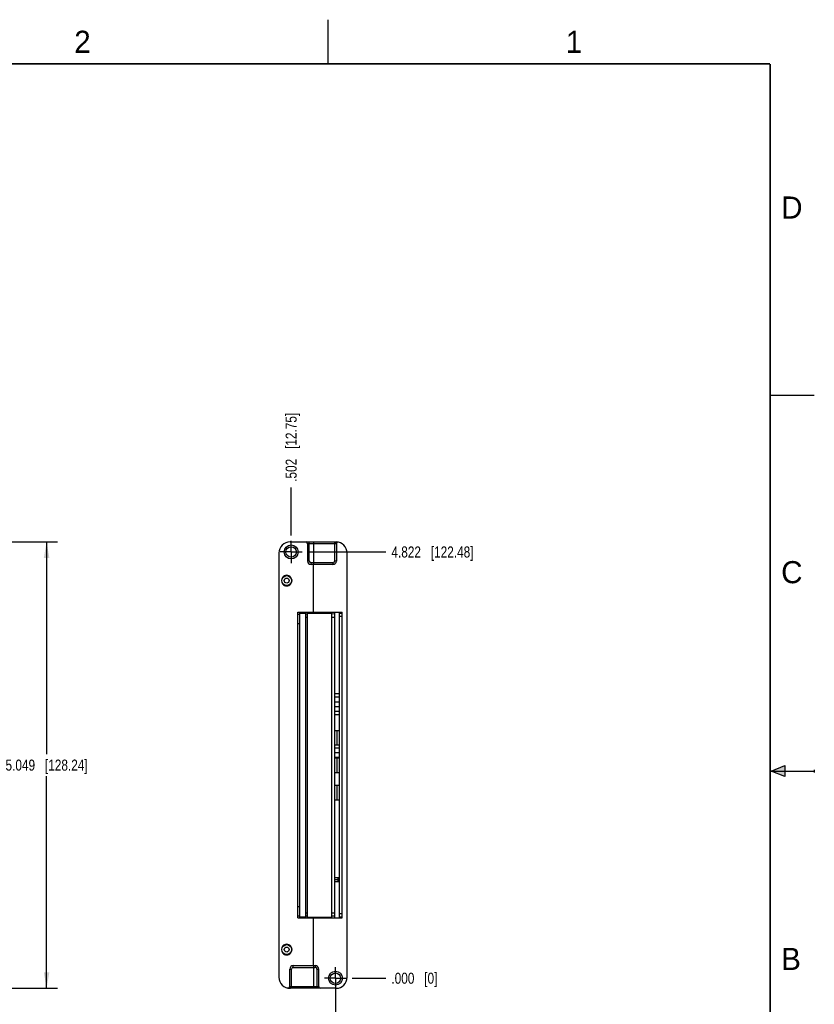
# Model space of a CAD drawing. Header units: inches. Extents: x 0 to 22, y 0 to 17.
# Tile 42 of 42: x 13 to 22, y 5.9 to 17. Entities that reach past the tile are written whole.
import ezdxf

# ---------------------------------------------------------------- set-up
doc = ezdxf.new("R2010")
doc.units = ezdxf.units.IN
doc.header["$LTSCALE"] = 1.21
doc.header["$MEASUREMENT"] = 0
doc.linetypes.add('CENTER', pattern=[0.6, 0.375, -0.075, 0.075, -0.075])
doc.layers.get('0').update_dxf_attribs({"linetype": 'CONTINUOUS'})
doc.layers.add('DEFAULT_1', color=7, linetype='CENTER')
doc.layers.add('DIMENSIONS', color=7, linetype='CONTINUOUS')
doc.styles.get("Standard").update_dxf_attribs({"font": 'txt', "width": 0.8})
doc.styles.add('TEXTSTYLE_2', font='txt')
doc.dimstyles.new('DIMSTYLE_1', dxfattribs={"dimtxt": 0.125, "dimasz": 0.18, "dimexe": 0.18, "dimexo": 0.0625, "dimgap": 0.09, "dimtad": 0, "dimtih": 1, "dimtoh": 1, "dimdec": 3, "dimzin": 4, "dimdsep": 46, "dimtxsty": 'STANDARD', "dimblk": '_FILLED', "dimblk1": '_FILLED', "dimblk2": '_FILLED', "dimcen": 0.09, "dimadec": 0, "dimazin": 0, "dimtp": 0.01, "dimtm": 0.01, "dimtfac": 1, "dimtdec": 3, "dimtofl": 0, "dimtmove": 0, "dimatfit": 3, "dimldrblk": '_FILLED', "dimfxl": 1, "dimtolj": 1, "dimtzin": 4, "dimarcsym": 0})
doc.dimstyles.new('DIMSTYLE_2', dxfattribs={"dimtxt": 0.125, "dimasz": 0.18, "dimexe": 0.18, "dimexo": 0.0625, "dimgap": 0.09, "dimtad": 0, "dimtih": 1, "dimtoh": 1, "dimdec": 3, "dimzin": 4, "dimdsep": 46, "dimtxsty": 'STANDARD', "dimblk": '_FILLED', "dimblk1": '_FILLED', "dimblk2": '_FILLED', "dimcen": 0.09, "dimadec": 0, "dimazin": 0, "dimtp": 0.01, "dimtm": 0.01, "dimtfac": 1, "dimtdec": 3, "dimtofl": 0, "dimtmove": 0, "dimatfit": 3, "dimldrblk": '_FILLED', "dimfxl": 1, "dimtolj": 1, "dimtzin": 4, "dimarcsym": 0})

# ---------------------------------------------------------------- blocks, each defined once
blk = doc.blocks.new('*D17')
at = {"layer": 'DIMENSIONS', "color": 2, "linetype": 'CONTINUOUS'}
blk.add_line((16.267, 10.979), (17.151, 10.979), dxfattribs=at)
at = {"layer": 'DIMENSIONS', "color": 2, "linetype": 'CONTINUOUS', "insert": (17.214, 11.041), "char_height": 0.125, "width": 1.425, "attachment_point": 1, "line_spacing_factor": 0.9}
blk.add_mtext('4.822{\\Ftxt.shx;\\W1.000000;\\H0.125000; }[122.48]', dxfattribs=at)
blk = doc.blocks.new('_FILLED')
at = {"color": 0, "linetype": 'BYBLOCK'}
blk.add_solid([(0, 0), (-1, 0.174), (-1, -0.174)], dxfattribs=at)
blk = doc.blocks.new('*D18')
at = {"layer": 'DIMENSIONS', "color": 2, "linetype": 'CONTINUOUS'}
blk.add_line((16.769, 6.157), (17.151, 6.157), dxfattribs=at)
at = {"layer": 'DIMENSIONS', "color": 2, "linetype": 'CONTINUOUS', "insert": (17.214, 6.219), "char_height": 0.125, "width": 0.825, "attachment_point": 1, "line_spacing_factor": 0.9}
blk.add_mtext('.000{\\Ftxt.shx;\\W1.000000;\\H0.125000; }[0]', dxfattribs=at)
blk = doc.blocks.new('*D19')
at = {"layer": 'DIMENSIONS', "color": 2, "linetype": 'CONTINUOUS'}
blk.add_line((16.079, 11.166), (16.079, 11.709), dxfattribs=at)
at = {"layer": 'DIMENSIONS', "color": 2, "linetype": 'CONTINUOUS', "insert": (16.017, 11.772), "char_height": 0.125, "width": 1.225, "attachment_point": 1, "rotation": 90, "line_spacing_factor": 0.9}
blk.add_mtext('.502{\\Ftxt.shx;\\W1.000000;\\H0.125000; }[12.75]', dxfattribs=at)
blk = doc.blocks.new('*D20')
at = {"layer": 'DIMENSIONS', "color": 2, "linetype": 'CONTINUOUS'}
blk.add_line((16.581, 6.094), (16.581, 5.514), dxfattribs=at)
at = {"layer": 'DIMENSIONS', "color": 2, "linetype": 'CONTINUOUS', "insert": (16.519, 5.451), "char_height": 0.125, "width": 0.825, "attachment_point": 3, "rotation": 90, "line_spacing_factor": 0.9}
blk.add_mtext('.000{\\Ftxt.shx;\\W1.000000;\\H0.125000; }[0]', dxfattribs=at)
blk = doc.blocks.new('*D24')
at = {"layer": 'DIMENSIONS', "color": 2, "linetype": 'CONTINUOUS'}
for p, q in [((12.22, 11.092), (13.437, 11.092)), ((13.312, 11.092), (13.312, 8.693)), ((13.312, 6.043), (13.312, 8.443)), ((11.821, 6.043), (13.437, 6.043))]:
    blk.add_line(p, q, dxfattribs=at)
at = {"layer": 'DIMENSIONS', "color": 2, "linetype": 'CONTINUOUS', "xscale": 0.18, "yscale": 0.18, "zscale": 0.18}
for p, rotation in [((13.312, 11.092), 90), ((13.312, 6.043), 270)]:
    blk.add_blockref('_FILLED', p, dxfattribs=dict(at, rotation=rotation))
at = {"layer": 'DIMENSIONS', "color": 2, "linetype": 'CONTINUOUS', "insert": (13.312, 8.63), "char_height": 0.125, "width": 1.425, "attachment_point": 2, "line_spacing_factor": 0.9}
blk.add_mtext('5.049{\\Ftxt.shx;\\W1.000000;\\H0.125000; }[128.24]', dxfattribs=at)

msp = doc.modelspace()

# ---------------------------------------------------------------- hatches: boundary and pattern name
at = {"linetype": 'CONTINUOUS'}
msp.add_hatch(color=2, dxfattribs=at).paths.add_polyline_path([(21.6663, 8.5625), (21.6663, 8.4375), (21.51, 8.5)])

# ---------------------------------------------------------------- linework, layer by layer
at = {"color": 2, "linetype": 'CONTINUOUS'}
for p, q in [((16.5, 16.5), (16.5, 17)), ((22, 12.75), (21.5, 12.75)), ((21.51, 8.5), (21.6663, 8.5625)), ((21.51, 8.5), (22, 8.5)), ((21.6663, 8.4375), (21.51, 8.5)), ((21.6663, 8.5625), (21.6663, 8.4375)), ((22, 8.515), (22, 8.485))]:
    msp.add_line(p, q, dxfattribs=at)
at = {"color": 6, "linetype": 'CONTINUOUS'}
for p, q in [((16.0667, 11.092), (16.5887, 11.092)), ((16.2642, 11.072), (16.2642, 10.8756)), ((16.58, 11.072), (16.5712, 11.072)), ((16.5912, 11.0696), (16.5912, 10.8756)), ((15.9417, 10.967), (15.9417, 6.1681)), ((16.7137, 6.1681), (16.7137, 10.967)), ((16.5512, 10.8356), (16.3042, 10.8356)), ((16.3307, 10.2962), (16.3307, 10.8356)), ((16.1541, 6.839), (16.1541, 10.2962)), ((16.1541, 10.2962), (16.6562, 10.2962)), ((16.2411, 10.2762), (16.2661, 10.2771)), ((16.2661, 6.839), (16.2661, 10.2962)), ((16.2661, 10.2871), (16.5392, 10.2871)), ((16.5392, 6.839), (16.5392, 10.2962)), ((16.6562, 6.839), (16.6562, 10.2962)), ((16.5702, 8.9601), (16.6272, 8.9601)), ((16.5977, 8.9601), (16.5977, 8.7961)), ((16.5702, 8.7961), (16.6272, 8.7961)), ((16.5702, 8.6496), (16.6272, 8.6496)), ((16.5977, 8.6496), (16.5977, 8.4856)), ((16.5702, 8.4856), (16.6272, 8.4856)), ((16.5702, 8.3391), (16.6272, 8.3391)), ((16.5977, 8.3391), (16.5977, 8.1751)), ((16.5702, 8.1751), (16.6272, 8.1751)), ((16.6272, 7.2935), (16.5702, 7.2935)), ((16.5702, 7.2738), (16.6274, 7.2738)), ((16.6272, 7.2699), (16.5702, 7.2699)), ((16.5702, 7.2502), (16.6272, 7.2502)), ((16.1541, 6.839), (16.6562, 6.839)), ((16.2661, 6.8481), (16.5392, 6.8481)), ((16.3307, 6.2997), (16.3307, 6.839)), ((16.0642, 6.0656), (16.0642, 6.2597)), ((16.1042, 6.2997), (16.3512, 6.2997)), ((16.3912, 6.0631), (16.3912, 6.2597)), ((16.3712, 6.0431), (16.3307, 6.0431)), ((16.3712, 6.0631), (16.3912, 6.0631)), ((16.5887, 6.0431), (16.4112, 6.0431))]:
    msp.add_line(p, q, dxfattribs=at)
at = {"color": 9, "linetype": 'CONTINUOUS'}
for p, q in [((16.5712, 11.072), (16.2642, 11.072)), ((16.2842, 10.8756), (16.2842, 11.092)), ((16.5712, 11.092), (16.5712, 10.8756)), ((16.2842, 10.8756), (16.2642, 10.8756)), ((16.3042, 10.8356), (16.3042, 10.8556)), ((16.5512, 10.8556), (16.3042, 10.8556)), ((16.5512, 10.8556), (16.5512, 10.8356)), ((16.5912, 10.8756), (16.5712, 10.8756)), ((16.1541, 10.2762), (16.1791, 10.2762)), ((16.1791, 10.1663), (16.1541, 10.1663)), ((16.2661, 10.2371), (16.2411, 10.2371)), ((16.5702, 10.2371), (16.5392, 10.2371)), ((16.6562, 10.2471), (16.6272, 10.2471)), ((16.612, 7.2738), (16.612, 7.2935)), ((16.612, 7.2502), (16.612, 7.2699)), ((16.1541, 6.9688), (16.1791, 6.9688)), ((16.1791, 6.859), (16.1541, 6.859)), ((16.2411, 6.8981), (16.2661, 6.8981)), ((16.2661, 6.8581), (16.2411, 6.859)), ((16.5392, 6.8981), (16.5702, 6.8981)), ((16.6272, 6.8881), (16.6562, 6.8881)), ((16.0642, 6.2597), (16.0842, 6.2597)), ((16.0842, 6.0431), (16.0842, 6.2597)), ((16.1042, 6.2797), (16.1042, 6.2997)), ((16.1042, 6.2797), (16.3512, 6.2797)), ((16.3512, 6.2997), (16.3512, 6.2797)), ((16.3712, 6.2597), (16.3912, 6.2597)), ((16.3712, 6.2597), (16.3712, 6.0431)), ((16.3307, 6.0431), (16.0667, 6.0431)), ((16.0755, 6.0631), (16.3712, 6.0631)), ((16.4096, 6.0431), (16.3712, 6.0431))]:
    msp.add_line(p, q, dxfattribs=at)
at = {"color": 7, "linetype": 'CONTINUOUS'}
for p, q in [((16.3307, 11.092), (16.3307, 10.8356)), ((15.9855, 10.6946), (15.9849, 10.6946)), ((16.0735, 10.6946), (16.0729, 10.6946)), ((15.9849, 10.6146), (15.9855, 10.6146)), ((16.0729, 10.6146), (16.0735, 10.6146)), ((16.1791, 6.839), (16.1791, 10.2962)), ((16.1791, 10.2871), (16.2411, 10.2871)), ((16.2411, 10.2962), (16.2411, 6.839)), ((16.5702, 10.276), (16.5392, 10.2771)), ((16.5702, 10.2962), (16.5702, 6.839)), ((16.6272, 6.839), (16.6272, 10.2962)), ((16.6272, 10.2861), (16.6562, 10.2871)), ((16.5702, 9.3766), (16.6272, 9.3766)), ((16.6272, 9.3366), (16.5702, 9.3366)), ((16.5702, 9.2816), (16.6272, 9.2816)), ((16.5702, 9.2316), (16.6272, 9.2316)), ((16.5702, 9.1766), (16.6272, 9.1766)), ((16.6272, 9.1366), (16.5702, 9.1366)), ((16.5702, 8.7616), (16.6272, 8.7616)), ((16.5702, 8.7116), (16.6272, 8.7116)), ((16.5702, 8.6566), (16.6272, 8.6566)), ((16.2411, 6.8481), (16.1791, 6.8481)), ((16.5702, 6.8592), (16.5392, 6.8581)), ((16.6562, 6.8481), (16.6272, 6.8491)), ((15.9855, 6.5206), (15.9849, 6.5206)), ((16.0735, 6.5206), (16.0729, 6.5206)), ((15.9849, 6.4406), (15.9855, 6.4406)), ((16.0729, 6.4406), (16.0735, 6.4406)), ((16.3307, 6.2997), (16.3307, 6.0431))]:
    msp.add_line(p, q, dxfattribs=at)
at = {"color": 7, "linetype": 'CONTINUOUS', "const_width": 0.02}
for points in [[(21.5, 16.5), (0.5, 16.5)], [(21.5, 0.5), (21.5, 16.5)]]:
    msp.add_lwpolyline(points, dxfattribs=at)
at = {"color": 6, "linetype": 'CONTINUOUS'}
for centre in [(16.0792, 10.9786), (16.5812, 6.1566)]:
    msp.add_circle(centre, 0.0791, dxfattribs=at)
at = {"color": 7, "linetype": 'CONTINUOUS'}
for centre, radius in [((16.0792, 10.9786), 0.0591), ((16.0292, 10.6546), 0.056), ((16.0292, 10.6546), 0.028), ((16.0292, 6.4806), 0.056), ((16.0292, 6.4806), 0.028), ((16.5812, 6.1566), 0.0591)]:
    msp.add_circle(centre, radius, dxfattribs=at)
at = {"color": 6, "linetype": 'CONTINUOUS'}
for centre, radius, start, end in [((16.0667, 10.967), 0.125, 90, 180), ((16.2442, 11.072), 0.02, 0, 90), ((16.5887, 10.967), 0.125, 0, 90), ((16.6112, 11.0696), 0.02, 77.6262, 180), ((16.3042, 10.8756), 0.04, 180, 270), ((16.5512, 10.8756), 0.04, 270, 360), ((16.1042, 6.2597), 0.04, 90, 180), ((16.3512, 6.2597), 0.04, 0, 90), ((16.3512, 6.2597), 0.02, 359.99675, 90.00334), ((16.0667, 6.1681), 0.125, 180, 270), ((16.5887, 6.1681), 0.125, 270, 360), ((16.0442, 6.0656), 0.02, 257.62623, 360), ((16.4112, 6.0631), 0.02, 180, 270)]:
    msp.add_arc(centre, radius, start, end, dxfattribs=at)
at = {"color": 9, "linetype": 'CONTINUOUS'}
for centre, start, end in [((16.3042, 10.8756), 180, 270), ((16.1042, 6.2597), 90, 180)]:
    msp.add_arc(centre, 0.02, start, end, dxfattribs=at)
at = {"color": 7, "linetype": 'CONTINUOUS'}
for centre, radius, start, end in [((16.0292, 10.6546), 0.06, 136.92964, 223.07015), ((16.0292, 10.6546), 0.0597, 42.05871, 137.94129), ((16.0292, 10.6546), 0.0593, 42.44531, 137.55469), ((16.0292, 10.6546), 0.06, 316.92964, 43.07015), ((16.0292, 10.6546), 0.0597, 222.05871, 317.94129), ((16.0292, 10.6546), 0.0593, 222.44531, 317.55469), ((16.0292, 6.4806), 0.06, 136.92964, 223.07015), ((16.0292, 6.4806), 0.0597, 42.05871, 137.94129), ((16.0292, 6.4806), 0.0593, 42.44531, 137.55469), ((16.0292, 6.4806), 0.06, 316.92964, 43.07015), ((16.0292, 6.4806), 0.0597, 222.05871, 317.94129), ((16.0292, 6.4806), 0.0593, 222.44531, 317.55469)]:
    msp.add_arc(centre, radius, start, end, dxfattribs=at)
at = {"color": 9, "linetype": 'CONTINUOUS'}
for points, knots in [([(16.5826, 11.0864), (16.5821, 11.0853), (16.5813, 11.0831), (16.5803, 11.0783), (16.58, 11.0745), (16.58, 11.072)], [0, 0, 0, 0, 0.2336091, 0.4876759, 1, 1, 1, 1]), ([(16.5912, 11.0696), (16.5912, 11.0696), (16.5912, 11.0696), (16.5912, 11.0696), (16.5912, 11.0696), (16.5911, 11.0696), (16.5911, 11.0696), (16.591, 11.0697), (16.5909, 11.0697), (16.5907, 11.0698), (16.5906, 11.0699), (16.5903, 11.07), (16.5899, 11.0701), (16.5894, 11.0703), (16.5887, 11.0706), (16.588, 11.0708), (16.5872, 11.071), (16.586, 11.0713), (16.5844, 11.0717), (16.5822, 11.072), (16.5807, 11.072), (16.58, 11.072)], [0, 0, 0, 0, 0.0003092, 0.0012355, 0.0027769, 0.0049315, 0.0110728, 0.0196389, 0.0305953, 0.0438956, 0.0594871, 0.0773152, 0.1194165, 0.1696556, 0.2274524, 0.2922209, 0.3633889, 0.4404193, 0.6100826, 0.7976174, 1, 1, 1, 1]), ([(16.5887, 11.092), (16.5882, 11.092), (16.587, 11.0918), (16.5854, 11.0906), (16.5838, 11.0888), (16.583, 11.0873), (16.5826, 11.0864)], [0, 0, 0, 0, 0.1828592, 0.4008967, 0.671573, 1, 1, 1, 1]), ([(16.5512, 10.8556), (16.5519, 10.8556), (16.5532, 10.8557), (16.5551, 10.8559), (16.557, 10.8564), (16.5595, 10.8573), (16.5624, 10.8589), (16.5654, 10.8614), (16.5679, 10.8644), (16.5695, 10.8673), (16.5704, 10.8698), (16.5709, 10.8717), (16.5712, 10.8736), (16.5712, 10.8749), (16.5712, 10.8756)], [0, 0, 0, 0, 0.0625337, 0.1250672, 0.1876062, 0.2501414, 0.3750711, 0.4999991, 0.6249267, 0.7498541, 0.8123944, 0.8749305, 0.9374672, 1, 1, 1, 1]), ([(16.0642, 6.0656), (16.0642, 6.0656), (16.0642, 6.0656), (16.0642, 6.0656), (16.0642, 6.0656), (16.0643, 6.0655), (16.0643, 6.0655), (16.0644, 6.0655), (16.0645, 6.0654), (16.0647, 6.0654), (16.0649, 6.0653), (16.0651, 6.0652), (16.0655, 6.065), (16.0661, 6.0648), (16.0667, 6.0646), (16.0674, 6.0644), (16.0682, 6.0641), (16.0694, 6.0638), (16.071, 6.0635), (16.0732, 6.0632), (16.0747, 6.0631), (16.0755, 6.0631)], [0, 0, 0, 0, 0.0003092, 0.0012355, 0.0027769, 0.0049315, 0.0110727, 0.0196388, 0.0305951, 0.0438953, 0.0594868, 0.0773149, 0.1194161, 0.1696551, 0.2274519, 0.2922203, 0.3633883, 0.4404187, 0.6100818, 0.7976173, 1, 1, 1, 1]), ([(16.0667, 6.0431), (16.067, 6.0431), (16.0675, 6.0432), (16.0687, 6.0436), (16.0701, 6.0446), (16.0717, 6.0465), (16.0725, 6.0481), (16.0729, 6.049)], [0, 0, 0, 0, 0.0882396, 0.1825004, 0.3999339, 0.6708943, 1, 1, 1, 1]), ([(16.0729, 6.049), (16.0734, 6.05), (16.0741, 6.0523), (16.0752, 6.057), (16.0755, 6.0607), (16.0755, 6.0631)], [0, 0, 0, 0, 0.2348348, 0.4889512, 1, 1, 1, 1])]:
    msp.add_open_spline(points, degree=3, knots=knots, dxfattribs=at)
at = {"layer": 'DEFAULT_1', "color": 7, "linetype": 'CENTER'}
for p, q in [((16.0792, 10.9786), (16.0792, 11.1037)), ((16.0792, 10.9786), (15.9541, 10.9786)), ((16.0792, 10.9786), (16.0792, 10.8535)), ((16.0792, 10.9786), (16.2043, 10.9786)), ((16.5812, 6.1566), (16.5812, 6.2817)), ((16.5812, 6.1566), (16.4561, 6.1566)), ((16.5812, 6.1566), (16.7063, 6.1566)), ((16.5812, 6.1566), (16.5812, 6.0315))]:
    msp.add_line(p, q, dxfattribs=at)

# ---------------------------------------------------------------- texts
at = {"color": 2, "linetype": 'CONTINUOUS', "char_height": 0.25, "width": 0.25, "attachment_point": 1, "line_spacing_factor": 0.9, "style": 'TEXTSTYLE_2'}
for s, insert in [('2', (13.625, 16.875)), ('1', (19.1875, 16.875)), ('D', (21.625, 15)), ('C', (21.625, 10.875)), ('B', (21.625, 6.5))]:
    msp.add_mtext(s, dxfattribs=dict(at, insert=insert))

# ---------------------------------------------------------------- dimensions: what is measured, and where the dimension line sits
at = {"layer": 'DIMENSIONS', "color": 2, "linetype": 'CONTINUOUS'}
for feature_location, offset, dtype, origin, picture, middle in [((16.0792, 11.1662), (0, 0.5431), 1, (16.5812, 6.1566), '*D19', (16.0792, 12.3843)), ((16.2668, 10.9786), (0.8844, 0), 0, (16.7063, 6.1566), '*D17', (17.9262, 10.9786)), ((16.581208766, 6.094081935), (0, -0.5804279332), 1, (16.581208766, 6.156581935), '*D20', (16.6932271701, 4.8151548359)), ((16.768808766, 6.156581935), (0.3824000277, 0), 0, (16.706308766, 6.156581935), '*D18', (17.6262087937, 6.156581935))]:
    dim = msp.add_ordinate_dim(feature_location=feature_location, offset=offset, dtype=dtype, origin=origin, dimstyle='DIMSTYLE_1', dxfattribs=at)
    dim.commit()
    dim.dimension.update_dxf_attribs({"geometry": picture, "text_midpoint": middle})
dim = msp.add_linear_dim(base=(13.3125, 6.0431), p1=(12.2199, 11.092), p2=(11.8205, 6.0431), angle=270, dimstyle='DIMSTYLE_2', dxfattribs=at)
dim.commit()
dim.dimension.update_dxf_attribs({"geometry": '*D24', "text_midpoint": (13.1625, 8.5676), "dimtype": 160})

doc.saveas('drawing.dxf')
